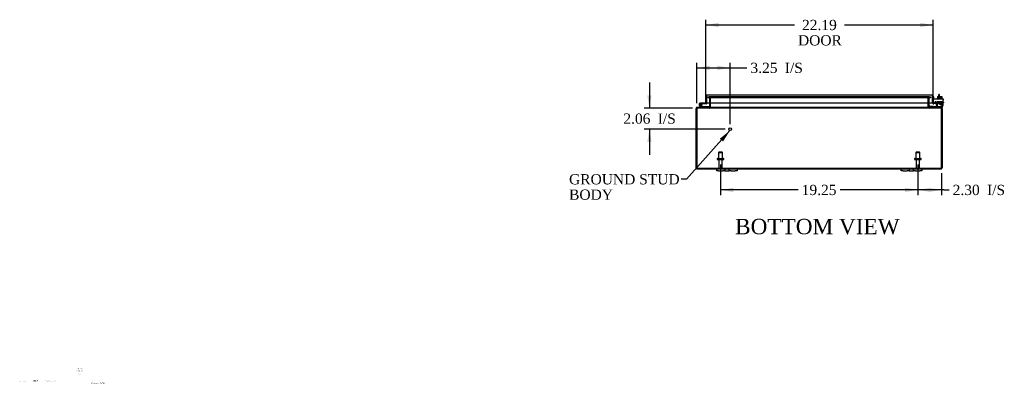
# Model space of a CAD drawing. Header units: inches. Extents: x 6 to 235, y 0 to 156.
# Tile 1 of 8: x 6 to 102, y 0 to 36. Entities that reach past the tile are written whole.
import ezdxf
from ezdxf.enums import TextEntityAlignment as Align

# ---------------------------------------------------------------- set-up
doc = ezdxf.new("R2010")
doc.units = ezdxf.units.IN
doc.header["$MEASUREMENT"] = 0
for name, color, linetype in [('COM40153-1', 7, 'CONTINUOUS'), ('COM40153-2', 7, 'CONTINUOUS'), ('COM42667', 7, 'CONTINUOUS'), ('COM42780', 7, 'CONTINUOUS'), ('COM48434', 7, 'CONTINUOUS'), ('COM71780-20', 7, 'CONTINUOUS'), ('DEFAULT', 7, 'CONTINUOUS'), ('DIMENSIONS', 7, 'CONTINUOUS'), ('FET07710', 7, 'CONTINUOUS'), ('HNG10620-32B', 7, 'CONTINUOUS'), ('HNG10620-32C', 7, 'CONTINUOUS'), ('HNG10620-32P', 7, 'CONTINUOUS'), ('SCC19011', 7, 'CONTINUOUS'), ('STD21878', 7, 'CONTINUOUS'), ('STD26094', 7, 'CONTINUOUS'), ('WAF25035', 7, 'CONTINUOUS')]:
    doc.layers.add(name, color=color, linetype=linetype)
doc.styles.add('SEACAD_TIMES_NEW_ROMAN', font='times.ttf')

# ---------------------------------------------------------------- blocks, each defined once
blk = doc.blocks.new('SEANNOT_GROUP')
at = {"layer": 'DIMENSIONS', "color": 7, "linetype": 'Continuous', "style": 'SEACAD_TIMES_NEW_ROMAN'}
blk.add_text('Hammond_WEB', height=0.125, dxfattribs=at).set_placement((13.011, 0.567), align=Align.TOP_LEFT)
blk = doc.blocks.new('SEANNOT_GROUP1')
at = {"layer": 'DEFAULT', "linetype": 'Continuous'}
blk.add_hatch(color=136, dxfattribs=at).paths.add_polyline_path([(74.644, 24.124), (75.322, 25.194), (74.333, 24.402)])
at = {"layer": 'DEFAULT', "color": 136, "linetype": 'Continuous'}
blk.add_line((71.068, 20.44), (70.568, 20.44), dxfattribs=at)
blk.add_lwpolyline([(71.068, 20.44), (75.322, 25.194)], dxfattribs=at)
at = {"layer": 'DEFAULT', "color": 136, "linetype": 'Continuous', "style": 'SEACAD_TIMES_NEW_ROMAN'}
for s, p in [('GROUND STUD', (59.626, 20.94)), ('BODY', (59.626, 19.44))]:
    blk.add_text(s, height=1, dxfattribs=at).set_placement(p, align=Align.TOP_LEFT)
blk = doc.blocks.new('GDIMGGROUP')
at = {"layer": 'DEFAULT', "linetype": 'Continuous'}
for points in [[(75.65, 19.191), (75.65, 19.607), (74.4, 19.399)], [(92.4, 19.191), (93.65, 19.399), (92.4, 19.607)]]:
    blk.add_hatch(color=136, dxfattribs=at).paths.add_polyline_path(points)
at = {"layer": 'DEFAULT', "color": 136, "linetype": 'Continuous'}
for p, q in [((74.4, 21.873), (74.4, 18.899)), ((93.65, 21.873), (93.65, 18.899)), ((81.969, 19.399), (74.4, 19.399)), ((93.65, 19.399), (86.081, 19.399))]:
    blk.add_line(p, q, dxfattribs=at)
at = {"layer": 'DEFAULT', "color": 136, "linetype": 'Continuous', "style": 'SEACAD_TIMES_NEW_ROMAN'}
blk.add_text('19.25', height=1, dxfattribs=at).set_placement((82.319, 19.899), align=Align.TOP_LEFT)
blk = doc.blocks.new('GDIMGGROUP3')
at = {"layer": 'DEFAULT', "linetype": 'Continuous'}
for points in [[(74.212, 35.714), (72.962, 35.506), (74.212, 35.297)], [(93.9, 35.714), (93.9, 35.297), (95.15, 35.506)]]:
    blk.add_hatch(color=136, dxfattribs=at).paths.add_polyline_path(points)
at = {"layer": 'DEFAULT', "color": 136, "linetype": 'Continuous'}
for p, q in [((72.962, 28.379), (72.962, 36.006)), ((95.15, 28.407), (95.15, 36.006)), ((72.962, 35.506), (81.609, 35.506)), ((86.503, 35.506), (95.15, 35.506))]:
    blk.add_line(p, q, dxfattribs=at)
at = {"layer": 'DEFAULT', "color": 136, "linetype": 'Continuous', "style": 'SEACAD_TIMES_NEW_ROMAN'}
for s, p in [('22.19', (82.35, 36.006)), ('DOOR', (81.959, 34.506))]:
    blk.add_text(s, height=1, dxfattribs=at).set_placement(p, align=Align.TOP_LEFT)
blk = doc.blocks.new('GDIMGGROUP4')
at = {"layer": 'DEFAULT', "linetype": 'Continuous'}
for points in [[(94.9, 19.191), (94.9, 19.607), (93.65, 19.399)], [(94.703, 19.191), (95.953, 19.399), (94.703, 19.607)]]:
    blk.add_hatch(color=136, dxfattribs=at).paths.add_polyline_path(points)
at = {"layer": 'DEFAULT', "color": 136, "linetype": 'Continuous'}
for p, q in [((93.65, 21.873), (93.65, 18.899)), ((95.953, 21.021), (95.953, 18.899)), ((96.194, 19.399), (93.65, 19.399)), ((96.194, 19.399), (96.694, 19.399))]:
    blk.add_line(p, q, dxfattribs=at)
at = {"layer": 'DEFAULT', "color": 136, "linetype": 'Continuous', "style": 'SEACAD_TIMES_NEW_ROMAN'}
for s, p in [('2.30', (97.044, 19.899)), ('I/S', (100.398, 19.899))]:
    blk.add_text(s, height=1, dxfattribs=at).set_placement(p, align=Align.TOP_LEFT)
blk = doc.blocks.new('GDIMGGROUP5')
at = {"layer": 'DEFAULT', "linetype": 'Continuous'}
for points in [[(73.347, 31.525), (72.097, 31.317), (73.347, 31.108)], [(74.097, 31.525), (74.097, 31.108), (75.347, 31.317)]]:
    blk.add_hatch(color=136, dxfattribs=at).paths.add_polyline_path(points)
at = {"layer": 'DEFAULT', "color": 136, "linetype": 'Continuous'}
for p, q in [((72.097, 27.856), (72.097, 31.817)), ((75.347, 25.832), (75.347, 31.817)), ((72.097, 31.317), (76.47, 31.317)), ((76.47, 31.317), (76.97, 31.317))]:
    blk.add_line(p, q, dxfattribs=at)
at = {"layer": 'DEFAULT', "color": 136, "linetype": 'Continuous', "style": 'SEACAD_TIMES_NEW_ROMAN'}
for s, p in [('3.25', (77.32, 31.817)), ('I/S', (80.674, 31.817))]:
    blk.add_text(s, height=1, dxfattribs=at).set_placement(p, align=Align.TOP_LEFT)
blk = doc.blocks.new('GDIMGGROUP6')
at = {"layer": 'DEFAULT', "linetype": 'Continuous'}
for points in [[(67.254, 28.642), (67.463, 27.392), (67.671, 28.642)], [(67.254, 24.082), (67.671, 24.082), (67.463, 25.332)]]:
    blk.add_hatch(color=136, dxfattribs=at).paths.add_polyline_path(points)
at = {"layer": 'DEFAULT', "color": 136, "linetype": 'Continuous'}
for p, q in [((67.463, 29.892), (67.463, 27.392)), ((71.659, 27.392), (66.963, 27.392)), ((74.847, 25.332), (66.963, 25.332)), ((67.463, 25.332), (67.463, 22.832))]:
    blk.add_line(p, q, dxfattribs=at)
at = {"layer": 'DEFAULT', "color": 136, "linetype": 'Continuous', "style": 'SEACAD_TIMES_NEW_ROMAN'}
for s, p in [('I/S', (68.275, 26.862)), ('2.06', (64.921, 26.862))]:
    blk.add_text(s, height=1, dxfattribs=at).set_placement(p, align=Align.TOP_LEFT)

msp = doc.modelspace()

# ---------------------------------------------------------------- linework, layer by layer
at = {"layer": 'COM40153-1', "color": 7}
for p, q in [((95.703, 28.536), (95.703, 28.714)), ((95.775, 28.714), (95.703, 28.714)), ((95.775, 28.536), (95.775, 28.714))]:
    msp.add_line(p, q, dxfattribs=at)
at = {"layer": 'COM40153-2', "color": 7}
for p, q in [((95.222, 28.502), (95.15, 28.502)), ((95.222, 28.31), (95.222, 28.502)), ((95.435, 27.902), (95.276, 27.902)), ((95.427, 27.974), (95.323, 27.974)), ((96.15, 27.974), (96.121, 27.974)), ((96.121, 27.902), (96.15, 27.902)), ((96.15, 27.974), (96.15, 27.902))]:
    msp.add_line(p, q, dxfattribs=at)
msp.add_arc((95.258, 28.01), 0.108, 180, 186.85453, dxfattribs=at)
at = {"layer": 'COM42667', "color": 7}
for p, q in [((95.151, 28.31), (96.121, 28.31)), ((95.151, 28.167), (95.151, 28.31)), ((95.151, 28.167), (95.151, 27.911)), ((95.265, 27.885), (95.324, 27.976)), ((95.435, 27.944), (95.435, 27.684)), ((95.784, 27.772), (95.899, 27.934)), ((95.894, 27.885), (95.815, 27.772)), ((95.894, 27.772), (95.894, 27.885)), ((95.899, 27.934), (95.924, 27.934)), ((95.924, 27.934), (95.924, 27.772)), ((96.121, 28.31), (96.121, 28.167)), ((96.121, 27.684), (96.121, 28.167)), ((95.784, 27.744), (95.784, 27.772)), ((95.894, 27.744), (95.784, 27.744)), ((95.815, 27.772), (95.894, 27.772)), ((95.894, 27.684), (95.894, 27.744)), ((95.924, 27.684), (95.894, 27.684)), ((95.924, 27.772), (95.958, 27.772)), ((95.958, 27.744), (95.924, 27.744)), ((95.924, 27.744), (95.924, 27.684)), ((95.958, 27.772), (95.958, 27.744))]:
    msp.add_line(p, q, dxfattribs=at)
for centre, radius, start, end in [((95.211, 27.911), 0.06, 180, 202.199), ((95.375, 27.944), 0.06, 0, 147.15449), ((95.56, 27.684), 0.125, 180, 270), ((95.996, 27.684), 0.125, 270, 0)]:
    msp.add_arc(centre, radius, start, end, dxfattribs=at)
at = {"layer": 'COM42780', "color": 7}
for p, q in [((95.522, 28.036), (96.022, 28.036)), ((95.522, 27.95), (95.522, 28.036)), ((95.522, 27.896), (95.522, 27.95)), ((95.522, 27.95), (95.522, 27.48)), ((95.522, 27.941), (96.022, 27.941)), ((95.577, 27.941), (95.577, 27.846)), ((95.647, 28.036), (95.647, 27.846)), ((95.666, 28.036), (95.666, 27.846)), ((95.879, 27.846), (95.879, 28.036)), ((95.897, 28.036), (95.897, 27.846)), ((95.967, 27.846), (95.967, 27.941)), ((96.022, 27.896), (96.022, 28.036)), ((96.022, 27.606), (96.022, 27.896)), ((94.722, 27.557), (94.789, 27.624)), ((94.722, 27.557), (94.773, 27.506)), ((94.789, 27.624), (94.84, 27.573)), ((94.874, 27.559), (95.772, 27.559)), ((94.907, 27.558), (94.907, 27.559)), ((94.967, 27.558), (94.907, 27.558)), ((94.967, 27.558), (94.967, 27.559)), ((94.995, 27.558), (94.967, 27.558)), ((94.995, 27.558), (94.995, 27.559)), ((95.157, 27.558), (94.995, 27.558)), ((95.108, 27.558), (95.108, 27.559)), ((95.157, 27.558), (95.157, 27.559)), ((95.577, 27.846), (95.967, 27.846)), ((95.772, 27.559), (96.022, 27.559)), ((96.022, 27.464), (95.917, 27.464)), ((96.022, 27.562), (96.022, 27.606)), ((96.022, 27.559), (96.022, 27.562)), ((96.022, 27.559), (96.022, 27.464))]:
    msp.add_line(p, q, dxfattribs=at)
for radius in [0.143, 0.048]:
    msp.add_arc((94.874, 27.607), radius, 225, 270, dxfattribs=at)
msp.add_ellipse((95.272, 28.565), major_axis=(0, -14.322), ratio=0.017455, start_param=1.503851, end_param=1.524085, dxfattribs=at)
for points, knots in [([(95.514, 27.559), (95.515, 27.559), (95.517, 27.56), (95.518, 27.564), (95.519, 27.565), (95.519, 27.566)], [0, 0, 0, 0, 0.25, 0.25, 0.3597521, 0.3597521, 0.3597521, 0.3597521]), ([(95.522, 27.48), (95.522, 27.475), (95.521, 27.471), (95.519, 27.466), (95.517, 27.464), (95.514, 27.464)], [0, 0, 0, 0, 0.5, 0.5, 1, 1, 1, 1]), ([(95.519, 27.566), (95.519, 27.567), (95.519, 27.567), (95.519, 27.569), (95.52, 27.571), (95.521, 27.577), (95.521, 27.582), (95.521, 27.594), (95.522, 27.6), (95.522, 27.606)], [0.3597521, 0.3597521, 0.3597521, 0.3597521, 0.375, 0.375, 0.5, 0.5, 0.75, 0.75, 1, 1, 1, 1])]:
    msp.add_open_spline(points, degree=3, knots=knots, dxfattribs=at)
at = {"layer": 'COM48434', "color": 7}
for p, q in [((73.17, 28.477), (73.246, 28.477)), ((73.17, 28.405), (73.17, 28.477)), ((73.246, 28.405), (73.17, 28.405)), ((73.246, 28.477), (73.254, 28.477)), ((73.246, 28.405), (73.254, 28.405)), ((73.254, 28.477), (73.299, 28.477)), ((73.254, 28.477), (73.254, 28.405)), ((73.299, 28.405), (73.254, 28.405)), ((73.292, 28.405), (73.292, 28.477)), ((94.752, 28.477), (73.299, 28.477)), ((94.752, 28.405), (73.299, 28.405)), ((73.31, 28.405), (73.31, 28.477)), ((73.328, 28.369), (73.4, 28.369)), ((73.328, 28.369), (73.328, 27.907)), ((73.328, 27.907), (73.328, 27.5)), ((73.4, 28.369), (73.4, 27.907)), ((73.4, 27.907), (73.4, 27.5)), ((73.414, 27.907), (73.414, 28.369)), ((73.414, 27.5), (73.414, 27.907)), ((94.637, 28.369), (94.637, 27.907)), ((94.637, 27.907), (94.637, 27.5)), ((94.722, 28.369), (94.65, 28.369)), ((94.65, 28.369), (94.65, 27.907)), ((94.65, 27.907), (94.65, 27.5)), ((94.722, 28.369), (94.722, 27.907)), ((94.722, 27.907), (94.722, 27.5)), ((94.74, 28.405), (94.74, 28.477)), ((94.752, 28.477), (94.797, 28.477)), ((94.797, 28.405), (94.752, 28.405)), ((94.758, 28.477), (94.758, 28.405)), ((94.804, 28.477), (94.797, 28.477)), ((94.797, 28.405), (94.797, 28.477)), ((94.804, 28.405), (94.797, 28.405)), ((94.804, 28.477), (94.88, 28.477)), ((94.88, 28.405), (94.804, 28.405)), ((94.88, 28.477), (94.88, 28.405)), ((72.025, 21.572), (72.025, 27.356)), ((72.097, 27.356), (72.025, 27.356)), ((72.097, 21.572), (72.097, 27.356)), ((72.097, 27.356), (72.097, 21.572)), ((72.133, 27.44), (72.133, 27.464)), ((72.133, 27.464), (72.158, 27.464)), ((72.133, 27.392), (72.133, 27.44)), ((72.133, 27.392), (72.158, 27.392)), ((72.158, 27.464), (72.158, 27.392)), ((72.158, 27.464), (72.159, 27.464)), ((72.158, 27.392), (72.159, 27.392)), ((72.159, 27.392), (72.159, 27.464)), ((95.892, 27.464), (72.159, 27.464)), ((95.892, 27.392), (72.159, 27.392)), ((72.176, 27.464), (72.176, 27.392)), ((73.292, 27.464), (73.292, 27.392)), ((73.31, 27.464), (73.31, 27.392)), ((73.328, 27.5), (73.4, 27.5)), ((94.722, 27.5), (94.65, 27.5)), ((94.74, 27.464), (94.74, 27.392)), ((94.758, 27.392), (94.758, 27.464)), ((95.875, 27.464), (95.875, 27.392)), ((95.892, 27.392), (95.892, 27.464)), ((95.892, 27.464), (95.893, 27.464)), ((95.892, 27.392), (95.893, 27.392)), ((95.893, 27.464), (95.893, 27.392)), ((95.893, 27.464), (95.917, 27.464)), ((95.893, 27.392), (95.917, 27.392)), ((95.917, 27.44), (95.917, 27.464)), ((95.917, 27.392), (95.917, 27.44)), ((95.953, 27.356), (96.025, 27.356)), ((95.953, 27.356), (95.953, 21.572)), ((95.953, 21.572), (95.953, 27.356)), ((96.025, 27.356), (96.025, 21.572)), ((72.097, 21.47), (72.097, 21.572)), ((72.097, 21.572), (72.097, 21.47)), ((72.133, 21.536), (95.917, 21.536)), ((72.133, 21.536), (72.133, 21.464)), ((72.133, 21.464), (74.025, 21.464)), ((76.025, 21.464), (92.025, 21.464)), ((94.025, 21.464), (95.917, 21.464)), ((95.917, 21.536), (95.917, 21.464)), ((95.953, 21.47), (95.953, 21.572)), ((95.953, 21.572), (95.953, 21.47))]:
    msp.add_line(p, q, dxfattribs=at)
for centre, radius, start, end in [((73.292, 28.369), 0.108, 0, 90), ((73.292, 28.369), 0.036, 0, 90), ((73.308, 28.371), 0.106, 358.80741, 88.69259), ((94.743, 28.371), 0.106, 91.3077, 181.1923), ((94.758, 28.369), 0.108, 90, 180), ((94.758, 28.369), 0.036, 90, 180), ((72.133, 27.356), 0.108, 90, 180), ((72.133, 27.356), 0.036, 141.27673, 180), ((72.133, 27.356), 0.036, 90, 141.27673), ((73.292, 27.5), 0.036, 270, 360), ((73.292, 27.5), 0.108, 270, 349.60158), ((73.308, 27.498), 0.106, 271.3077, 1.1923), ((73.292, 27.5), 0.108, 349.60158, 360), ((94.743, 27.498), 0.106, 178.80741, 268.69259), ((94.758, 27.5), 0.108, 180, 190.39942), ((94.758, 27.5), 0.108, 190.39942, 270), ((94.758, 27.5), 0.036, 180, 270), ((95.917, 27.356), 0.108, 0, 90), ((95.917, 27.356), 0.036, 38.72327, 90), ((95.917, 27.356), 0.036, 0, 38.72327), ((72.133, 21.572), 0.108, 180, 250.52878), ((72.133, 21.572), 0.036, 180, 270), ((72.133, 21.572), 0.108, 250.52878, 270), ((95.917, 21.572), 0.036, 270, 360), ((95.917, 21.572), 0.108, 270, 289.47122), ((95.917, 21.572), 0.108, 289.47122, 0)]:
    msp.add_arc(centre, radius, start, end, dxfattribs=at)
for centre, major_axis, start_param, end_param in [((72.133, 21.572), (0, 0.036), 1.570796, 3.141593), ((72.133, 21.572), (0, 0.108), 2.801756, 3.141593), ((95.917, 21.572), (0, 0.036), 3.141593, 4.712389), ((95.917, 21.572), (0, 0.108), 3.141593, 3.48143)]:
    msp.add_ellipse(centre, major_axis=major_axis, ratio=0.997813, start_param=start_param, end_param=end_param, dxfattribs=at)
for points, knots in [([(73.414, 28.369), (73.414, 28.371), (73.413, 28.373), (73.412, 28.377), (73.411, 28.378), (73.406, 28.383), (73.403, 28.386), (73.395, 28.39), (73.39, 28.392), (73.381, 28.396), (73.376, 28.397), (73.362, 28.401), (73.352, 28.403), (73.331, 28.405), (73.321, 28.405), (73.31, 28.405)], [0, 0, 0, 0, 0.0625, 0.0625, 0.125, 0.125, 0.25, 0.25, 0.375, 0.375, 0.5, 0.5, 0.75, 0.75, 1, 1, 1, 1]), ([(94.74, 28.405), (94.73, 28.405), (94.72, 28.405), (94.699, 28.403), (94.689, 28.401), (94.674, 28.397), (94.67, 28.396), (94.66, 28.392), (94.656, 28.39), (94.648, 28.386), (94.644, 28.383), (94.64, 28.378), (94.639, 28.377), (94.637, 28.373), (94.637, 28.371), (94.637, 28.369)], [0, 0, 0, 0, 0.25, 0.25, 0.5, 0.5, 0.625, 0.625, 0.75, 0.75, 0.875, 0.875, 0.9375, 0.9375, 1, 1, 1, 1]), ([(72.097, 27.356), (72.103, 27.37), (72.108, 27.385), (72.118, 27.411), (72.123, 27.423), (72.133, 27.443), (72.139, 27.451), (72.149, 27.461), (72.154, 27.464), (72.159, 27.464)], [0, 0, 0, 0, 0.25, 0.25, 0.5, 0.5, 0.75, 0.75, 1, 1, 1, 1]), ([(72.097, 27.356), (72.108, 27.366), (72.118, 27.375), (72.139, 27.388), (72.149, 27.392), (72.159, 27.392)], [0, 0, 0, 0, 0.5, 0.5, 1, 1, 1, 1]), ([(73.31, 27.464), (73.321, 27.464), (73.331, 27.465), (73.352, 27.467), (73.362, 27.469), (73.376, 27.473), (73.381, 27.474), (73.39, 27.477), (73.395, 27.479), (73.403, 27.484), (73.406, 27.487), (73.411, 27.491), (73.412, 27.493), (73.413, 27.497), (73.414, 27.498), (73.414, 27.5)], [0, 0, 0, 0, 0.25, 0.25, 0.5, 0.5, 0.625, 0.625, 0.75, 0.75, 0.875, 0.875, 0.9375, 0.9375, 1, 1, 1, 1]), ([(94.637, 27.5), (94.637, 27.498), (94.637, 27.497), (94.639, 27.493), (94.64, 27.491), (94.644, 27.487), (94.648, 27.484), (94.656, 27.479), (94.66, 27.477), (94.67, 27.474), (94.674, 27.473), (94.689, 27.469), (94.699, 27.467), (94.72, 27.465), (94.73, 27.464), (94.74, 27.464)], [0, 0, 0, 0, 0.0625, 0.0625, 0.125, 0.125, 0.25, 0.25, 0.375, 0.375, 0.5, 0.5, 0.75, 0.75, 1, 1, 1, 1]), ([(95.892, 27.464), (95.897, 27.464), (95.902, 27.461), (95.912, 27.451), (95.917, 27.443), (95.928, 27.423), (95.933, 27.411), (95.943, 27.385), (95.948, 27.37), (95.953, 27.356)], [0, 0, 0, 0, 0.25, 0.25, 0.5, 0.5, 0.75, 0.75, 1, 1, 1, 1]), ([(95.892, 27.392), (95.902, 27.392), (95.912, 27.388), (95.933, 27.375), (95.943, 27.366), (95.953, 27.356)], [0, 0, 0, 0, 0.5, 0.5, 1, 1, 1, 1])]:
    msp.add_open_spline(points, degree=3, knots=knots, dxfattribs=at)
at = {"layer": 'COM71780-20', "color": 7}
for p, q in [((72.962, 27.879), (72.962, 28.566)), ((72.962, 27.879), (73.034, 27.879)), ((73.034, 28.668), (73.034, 28.566)), ((73.034, 28.566), (73.034, 28.668)), ((73.034, 27.879), (73.034, 28.566)), ((73.034, 28.566), (73.034, 27.907)), ((73.034, 27.907), (95.078, 27.907)), ((73.07, 28.674), (95.042, 28.674)), ((95.078, 28.566), (95.078, 28.668)), ((95.078, 28.668), (95.078, 28.566)), ((95.078, 27.907), (95.078, 28.566)), ((95.078, 28.566), (95.078, 27.907)), ((95.15, 27.907), (95.078, 27.907)), ((95.163, 27.88), (95.117, 27.825)), ((95.15, 28.566), (95.15, 27.907)), ((95.363, 27.902), (95.193, 27.872)), ((95.193, 27.872), (95.205, 27.801)), ((95.375, 27.831), (95.363, 27.902)), ((95.375, 27.831), (95.205, 27.801))]:
    msp.add_line(p, q, dxfattribs=at)
for centre, radius, start, end in [((73.07, 28.566), 0.108, 109.47122, 180), ((73.07, 28.566), 0.108, 90, 109.47122), ((95.042, 28.566), 0.108, 70.52878, 90), ((95.042, 28.566), 0.108, 0, 70.52878), ((95.186, 27.907), 0.108, 180, 230), ((95.186, 27.907), 0.036, 180, 230), ((95.186, 27.907), 0.036, 230, 280), ((95.186, 27.907), 0.108, 230.00006, 279.99994)]:
    msp.add_arc(centre, radius, start, end, dxfattribs=at)
for centre, start_param, end_param in [((73.07, 28.566), 3.141593, 3.48143), ((95.042, 28.566), 2.801756, 3.141593)]:
    msp.add_ellipse(centre, major_axis=(0, -0.108), ratio=0.997813, start_param=start_param, end_param=end_param, dxfattribs=at)
at = {"layer": 'FET07710', "color": 7}
for p, q in [((74.025, 21.277), (74.025, 21.464)), ((74.025, 21.464), (74.213, 21.464)), ((74.213, 21.277), (74.025, 21.277)), ((74.213, 21.464), (74.619, 21.464)), ((74.213, 21.277), (74.619, 21.277)), ((74.619, 21.464), (74.807, 21.464)), ((74.807, 21.277), (74.619, 21.277)), ((74.807, 21.464), (75.025, 21.464)), ((74.807, 21.464), (74.807, 21.277)), ((74.807, 21.277), (75.025, 21.277)), ((75.025, 21.464), (75.025, 21.464)), ((75.025, 21.464), (75.243, 21.464)), ((75.025, 21.277), (75.243, 21.277)), ((75.025, 21.277), (75.025, 21.277)), ((75.243, 21.277), (75.243, 21.464)), ((75.243, 21.464), (75.431, 21.464)), ((75.431, 21.277), (75.243, 21.277)), ((75.431, 21.464), (75.838, 21.464)), ((75.431, 21.277), (75.838, 21.277)), ((75.838, 21.464), (76.025, 21.464)), ((76.025, 21.277), (75.838, 21.277)), ((76.025, 21.464), (76.025, 21.277)), ((92.025, 21.277), (92.025, 21.464)), ((92.025, 21.464), (92.213, 21.464)), ((92.213, 21.277), (92.025, 21.277)), ((92.213, 21.464), (92.619, 21.464)), ((92.213, 21.277), (92.619, 21.277)), ((92.619, 21.464), (92.807, 21.464)), ((92.807, 21.277), (92.619, 21.277)), ((92.807, 21.464), (93.025, 21.464)), ((92.807, 21.464), (92.807, 21.277)), ((92.807, 21.277), (93.025, 21.277)), ((93.025, 21.464), (93.025, 21.464)), ((93.025, 21.464), (93.243, 21.464)), ((93.025, 21.277), (93.243, 21.277)), ((93.025, 21.277), (93.025, 21.277)), ((93.243, 21.277), (93.243, 21.464)), ((93.243, 21.464), (93.431, 21.464)), ((93.431, 21.277), (93.243, 21.277)), ((93.431, 21.464), (93.838, 21.464)), ((93.431, 21.277), (93.838, 21.277)), ((93.838, 21.464), (94.025, 21.464)), ((94.025, 21.277), (93.838, 21.277)), ((94.025, 21.464), (94.025, 21.277))]:
    msp.add_line(p, q, dxfattribs=at)
at = {"layer": 'HNG10620-32B', "color": 7}
for p, q in [((72.482, 27.49), (72.356, 27.617)), ((72.524, 27.533), (72.398, 27.659)), ((72.51, 27.579), (72.492, 27.636)), ((73.28, 27.524), (72.545, 27.524)), ((73.28, 27.464), (73.28, 27.524))]:
    msp.add_line(p, q, dxfattribs=at)
for centre, radius, start, end in [((72.464, 27.726), 0.154, 287.18186, 225), ((72.464, 27.726), 0.0938, 287.18186, 225), ((72.545, 27.553), 0.089, 225, 270), ((72.545, 27.553), 0.029, 225, 270)]:
    msp.add_arc(centre, radius, start, end, dxfattribs=at)
at = {"layer": 'HNG10620-32C', "color": 7}
for p, q in [((72.618, 27.879), (72.464, 27.879)), ((72.962, 27.879), (72.618, 27.879)), ((72.618, 27.879), (72.618, 27.819)), ((73.034, 28.359), (73.034, 28.359)), ((72.618, 27.819), (72.586, 27.819)), ((73.005, 27.819), (72.618, 27.819))]:
    msp.add_line(p, q, dxfattribs=at)
for centre, radius, start, end in [((73.005, 27.908), 0.089, 270, 0), ((72.464, 27.726), 0.154, 277.42813, 287.18186)]:
    msp.add_arc(centre, radius, start, end, dxfattribs=at)
at = {"layer": 'HNG10620-32P', "color": 7}
msp.add_circle((72.464, 27.726), 0.0938, dxfattribs=at)
at = {"layer": 'SCC19011', "color": 7}
for p, q in [((95.557, 28.536), (95.557, 28.355)), ((95.557, 28.536), (95.772, 28.536)), ((95.772, 28.536), (95.772, 28.355)), ((95.772, 28.536), (95.987, 28.536)), ((95.987, 28.536), (95.987, 28.355))]:
    msp.add_line(p, q, dxfattribs=at)
at = {"layer": 'STD21878', "color": 7}
for radius in [0.141, 0.125]:
    msp.add_circle((75.347, 25.332), radius, dxfattribs=at)
at = {"layer": 'STD26094', "color": 7}
for p, q in [((74.25, 23.098), (74.213, 23.061)), ((74.213, 23.061), (74.588, 23.061)), ((74.213, 23.061), (74.213, 22.473)), ((74.55, 23.098), (74.25, 23.098)), ((74.588, 23.061), (74.55, 23.098)), ((74.588, 22.473), (74.588, 23.061)), ((93.5, 23.098), (93.463, 23.061)), ((93.463, 23.061), (93.838, 23.061)), ((93.463, 23.061), (93.463, 22.473)), ((93.8, 23.098), (93.5, 23.098)), ((93.838, 23.061), (93.8, 23.098)), ((93.838, 22.473), (93.838, 23.061)), ((74.075, 22.443), (74.075, 22.403)), ((74.105, 22.473), (74.695, 22.473)), ((74.105, 22.373), (74.695, 22.373)), ((74.235, 22.373), (74.235, 21.596)), ((74.565, 21.596), (74.565, 22.373)), ((74.725, 22.403), (74.725, 22.443)), ((93.325, 22.443), (93.325, 22.403)), ((93.355, 22.473), (93.945, 22.473)), ((93.355, 22.373), (93.945, 22.373)), ((93.485, 22.373), (93.485, 21.596)), ((93.815, 21.596), (93.815, 22.373)), ((93.975, 22.403), (93.975, 22.443))]:
    msp.add_line(p, q, dxfattribs=at)
for centre, radius, start, end in [((74.105, 22.443), 0.03, 90, 180), ((74.105, 22.403), 0.03, 180, 270), ((74.695, 22.443), 0.03, 0, 90), ((74.695, 22.403), 0.03, 270, 0), ((93.355, 22.443), 0.03, 90, 180), ((93.355, 22.403), 0.03, 180, 270), ((93.945, 22.443), 0.03, 0, 90), ((93.945, 22.403), 0.03, 270, 0), ((74.295, 21.596), 0.06, 180, 270), ((74.505, 21.596), 0.06, 270, 0), ((93.545, 21.596), 0.06, 180, 270), ((93.755, 21.596), 0.06, 270, 0)]:
    msp.add_arc(centre, radius, start, end, dxfattribs=at)
at = {"layer": 'WAF25035', "color": 7}
for p, q in [((96.022, 28.355), (95.522, 28.355)), ((95.522, 28.355), (95.522, 28.31)), ((96.022, 28.31), (96.022, 28.355))]:
    msp.add_line(p, q, dxfattribs=at)

# ---------------------------------------------------------------- block references
at = {"layer": 'DEFAULT', "color": 7}
for name in ['GDIMGGROUP3', 'GDIMGGROUP5', 'GDIMGGROUP6', 'SEANNOT_GROUP1', 'GDIMGGROUP', 'GDIMGGROUP4']:
    msp.add_blockref(name, (0, 0), dxfattribs=at)
at = {"layer": 'DIMENSIONS', "color": 7}
msp.add_blockref('SEANNOT_GROUP', (0, 0), dxfattribs=at)

# ---------------------------------------------------------------- texts
at = {"layer": 'DEFAULT', "color": 7, "style": 'SEACAD_TIMES_NEW_ROMAN'}
msp.add_text('BOTTOM VIEW', height=1.5, dxfattribs=at).set_placement((75.827, 16.575), align=Align.TOP_LEFT)
at = {"layer": 'DIMENSIONS', "color": 7, "attachment_point": 5}
for s, insert, char_height, width in [('{\\fTimes New Roman|b0||i0||c0|p34;\\C7;\\H8.e-002;\\W1.;X.XXXXXX}', (11.883, 1.939), 0.08, 0.98019), ('{\\fTimes New Roman|b0||i0||c0|p34;\\C7;\\H8.e-002;\\W1.;XX XX XX}', (11.875, 1.699), 0.08, 0.98019), ('{\\fTimes New Roman|b0||i0||c0|p34;\\C7;\\H8.e-002;\\W1.;N/A\\P}', (11.872, 1.448), 0.08, 0.86903), ('{\\fTimes New Roman|b0||i0||c0|p34;\\C7;\\H8.e-002;\\W1.;A}', (6.062, 0.736), 0.08, 0.10664), ('{\\fTimes New Roman|b0||i0||c0|p34;\\C7;\\H8.e-002;\\W1.;N/A}', (6.476, 0.75), 0.08, 0.42654), ('{\\fTimes New Roman|b0||i0||c0|p34;\\C7;\\H7.e-002;\\W1.;RELEASE}', (7.591, 0.756), 0.07, 1.72842), ('{\\fTimes New Roman|b0||i0||c0|p34;\\C7;\\H8.e-002;\\W1.;XXXXXXX}', (8.849, 0.751), 0.08, 0.74057), ('{\\fTimes New Roman|b0||i0||c0|p34;\\C7;\\H8.e-002;\\W1.;XXX}', (9.405, 0.75), 0.08, 0.3546)]:
    msp.add_mtext(s, dxfattribs=dict(at, insert=insert, char_height=char_height, width=width))

doc.saveas('drawing.dxf')
